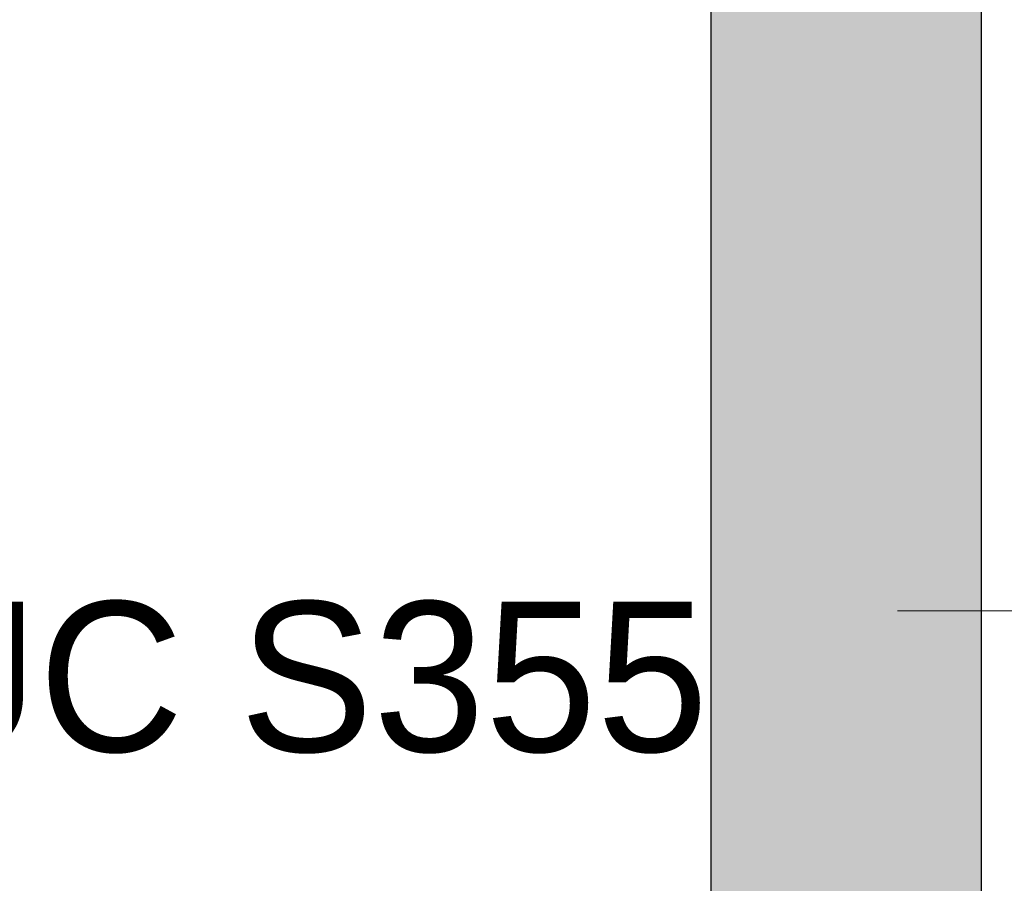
# Model space of a CAD drawing. Header units: millimetres. Extents: x 17 to 413, y 4 to 292.
# Tile 34 of 57: x 132.77 to 141.1, y 239.13 to 246.44. Entities that reach past the tile are written whole.
import ezdxf

# ---------------------------------------------------------------- set-up
doc = ezdxf.new("R2010")
doc.units = ezdxf.units.MM
for name, color, linetype in [('FILL-WHITE', 7, 'Continuous'), ('LINE-CORE', 7, 'Continuous'), ('LINE-INK', 7, 'Continuous'), ('TEXT-INK', 7, 'Continuous')]:
    doc.layers.add(name, color=color, linetype=linetype)

msp = doc.modelspace()

# ---------------------------------------------------------------- hatches: boundary and pattern name
at = {"layer": 'FILL-WHITE', "true_color": 0xffffff}
h = msp.add_hatch(color=7, dxfattribs=at)
h.dxf.hatch_style = 1
h.paths.add_polyline_path([(138.6184, 257.516), (140.9044, 257.516), (140.9033, 237.0926), (138.6173, 237.0927), (138.6184, 257.516)])
h = msp.add_hatch(color=7, dxfattribs=at)
h.dxf.hatch_style = 1
h.paths.add_polyline_path([(138.6205, 210.5), (138.6205, 257.516), (140.9065, 257.516), (140.9065, 210.5), (138.6205, 210.5)])
h = msp.add_hatch(color=7, dxfattribs=at)
h.dxf.hatch_style = 1
h.paths.add_polyline_path([(138.6196, 254.904), (140.9056, 254.904), (140.9061, 254.9076), (140.9056, 254.904), (140.9056, 235.7), (138.6196, 235.7)])
h = msp.add_hatch(color=7, dxfattribs=at)
h.dxf.hatch_style = 1
h.paths.add_polyline_path([(140.906, 254.904), (140.906, 235.7), (138.62, 235.7), (138.62, 254.904)])

# ---------------------------------------------------------------- linework, layer by layer
at = {"layer": 'LINE-CORE', "lineweight": 5}
for points in [[(138.6184, 257.516), (138.6184, 257.516), (140.9044, 257.516), (140.9033, 237.0926), (140.9033, 237.0926), (140.9033, 237.0926), (140.9033, 237.0926), (138.6173, 237.0927), (138.6184, 257.516), (138.6184, 257.516)], [(138.6205, 210.5), (138.6205, 210.5), (138.6205, 257.516), (140.9065, 257.516), (140.9065, 257.516), (140.9065, 257.516), (140.9065, 257.516), (140.9065, 210.5), (138.6205, 210.5), (138.6205, 210.5)], [(138.6196, 254.904), (140.9056, 254.904), (140.9061, 254.9076), (140.9056, 254.904), (140.9056, 235.7), (138.6196, 235.7)], [(140.906, 254.904), (140.906, 235.7), (138.62, 235.7), (138.62, 254.904)]]:
    msp.add_lwpolyline(points, close=True, dxfattribs=at)
at = {"layer": 'LINE-INK', "lineweight": 5}
msp.add_line((142.3968, 241.4384), (140.1968, 241.4384), dxfattribs=at)

# ---------------------------------------------------------------- texts
at = {"layer": 'TEXT-INK'}
msp.add_text('SF-S04 152X152X37 UC S355', height=1.27, dxfattribs=at).set_placement((115.1816, 240.2477))

doc.saveas('drawing.dxf')
